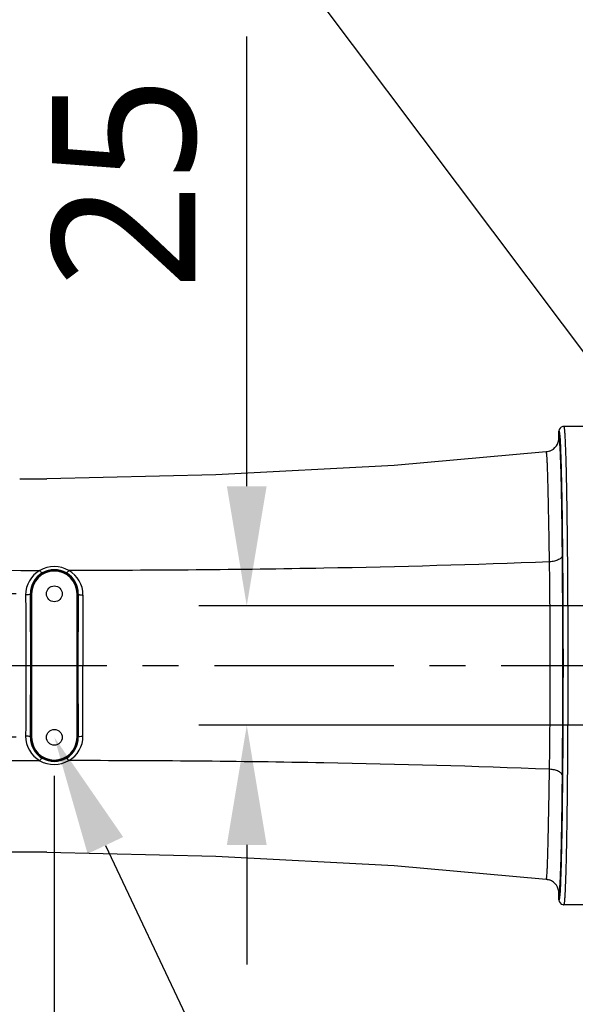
# Model space of a CAD drawing. Header units: millimetres. Extents: x 7426 to 8300, y 123 to 421.
# Tile 39 of 197: x 8003.72 to 8009.53, y 193.88 to 204.18. Entities that reach past the tile are written whole.
import ezdxf
from ezdxf import colors
from ezdxf.entities.mleader import LeaderData, LeaderLine
from ezdxf.math import Vec2, Vec3

# ---------------------------------------------------------------- set-up
doc = ezdxf.new("R2010")
doc.units = ezdxf.units.MM
doc.linetypes.add('CENTER', pattern=[0.6, 0.375, -0.075, 0.075, -0.075])
for name, color, linetype in [('中心线', 7, 'CENTER'), ('外形图', 7, 'Continuous'), ('多重引线', 7, 'Continuous'), ('尺寸标注', 7, 'Continuous')]:
    doc.layers.add(name, color=color, linetype=linetype)
doc.styles.add('微软雅黑', font='msyh.ttc')
doc.dimstyles.new('尺寸标注_1_20比例', dxfattribs={"dimtxt": 1.5, "dimasz": 1.25, "dimexe": 0.5, "dimexo": 0.4, "dimgap": 0.5, "dimtad": 1, "dimdec": 1, "dimlfac": 20, "dimdsep": 46, "dimtxsty": '微软雅黑', "dimcen": 0.09, "dimadec": 0, "dimazin": 0, "dimtp": 0.01, "dimtm": 0.01, "dimtfac": 1, "dimtdec": 1, "dimtofl": 0, "dimtmove": 0, "dimatfit": 3, "dimfxl": 1, "dimtolj": 1, "dimarcsym": 0})

# ---------------------------------------------------------------- blocks, each defined once
blk = doc.blocks.new('*D1262')
at = {"layer": 'Defpoints', "color": 0}
for p in [(8014.482, 209.064), (8014.482, 205.086), (8011.607, 198.049)]:
    blk.add_point(p, dxfattribs=at)
at = {"layer": '尺寸标注', "color": 0, "lineweight": -2}
for p, q in [((8011.607, 198.449), (8011.607, 209.564)), ((8014.482, 205.486), (8014.482, 209.564)), ((8010.357, 209.064), (8009.107, 209.064)), ((8015.732, 209.064), (8021.638, 209.064))]:
    blk.add_line(p, q, dxfattribs=at)
at = {"layer": '尺寸标注', "color": 0}
for points in [[(8010.357, 208.855), (8010.357, 209.272), (8011.607, 209.064)], [(8015.732, 209.272), (8015.732, 208.855), (8014.482, 209.064)]]:
    blk.add_solid(points, dxfattribs=at)
at = {"layer": '尺寸标注', "color": 0, "insert": (8019.31, 210.327), "char_height": 1.5, "attachment_point": 5, "style": '微软雅黑'}
blk.add_mtext('\\A1;57.5', dxfattribs=at)
blk = doc.blocks.new('*D1266')
at = {"layer": 'Defpoints', "color": 0}
for p in [(8004.082, 198.174), (8001.763, 196.674), (8004.082, 196.674)]:
    blk.add_point(p, dxfattribs=at)
at = {"layer": '尺寸标注', "color": 0, "lineweight": -2}
for p, q in [((8001.763, 199.424), (8001.763, 203.776)), ((8003.682, 198.174), (8001.263, 198.174)), ((8003.682, 196.674), (8001.263, 196.674)), ((8001.763, 195.424), (8001.763, 194.174))]:
    blk.add_line(p, q, dxfattribs=at)
at = {"layer": '尺寸标注', "color": 0}
for points in [[(8001.555, 199.424), (8001.971, 199.424), (8001.763, 198.174)], [(8001.971, 195.424), (8001.555, 195.424), (8001.763, 196.674)]]:
    blk.add_solid(points, dxfattribs=at)
at = {"layer": '尺寸标注', "color": 0, "insert": (8000.488, 202.225), "char_height": 1.5, "attachment_point": 5, "rotation": 90, "style": '微软雅黑'}
blk.add_mtext('\\A1;30', dxfattribs=at)
blk = doc.blocks.new('*D1267')
at = {"layer": 'Defpoints', "color": 0}
for p in [(8004.082, 196.672), (7979.832, 195.649), (7979.832, 182.682)]:
    blk.add_point(p, dxfattribs=at)
at = {"layer": '尺寸标注', "color": 0, "lineweight": -2}
for p, q in [((8004.082, 196.272), (8004.082, 182.182)), ((7979.832, 195.249), (7979.832, 182.182)), ((8002.832, 182.682), (7981.082, 182.682))]:
    blk.add_line(p, q, dxfattribs=at)
at = {"layer": '尺寸标注', "color": 0}
for points in [[(7981.082, 182.89), (7981.082, 182.474), (7979.832, 182.682)], [(8002.832, 182.474), (8002.832, 182.89), (8004.082, 182.682)]]:
    blk.add_solid(points, dxfattribs=at)
at = {"layer": '尺寸标注', "color": 0, "insert": (7991.957, 183.958), "char_height": 1.5, "attachment_point": 5, "style": '微软雅黑'}
blk.add_mtext('\\A1;485', dxfattribs=at)
blk = doc.blocks.new('*D1294')
at = {"layer": 'Defpoints', "color": 0}
for p in [(8011.607, 198.049), (8006.094, 196.799), (8011.607, 196.799)]:
    blk.add_point(p, dxfattribs=at)
at = {"layer": '尺寸标注', "color": 0, "lineweight": -2}
for p, q in [((8006.094, 199.299), (8006.094, 204.001)), ((8011.207, 198.049), (8005.594, 198.049)), ((8011.207, 196.799), (8005.594, 196.799)), ((8006.094, 195.549), (8006.094, 194.299))]:
    blk.add_line(p, q, dxfattribs=at)
at = {"layer": '尺寸标注', "color": 0}
for points in [[(8005.886, 199.299), (8006.302, 199.299), (8006.094, 198.049)], [(8006.302, 195.549), (8005.886, 195.549), (8006.094, 196.799)]]:
    blk.add_solid(points, dxfattribs=at)
at = {"layer": '尺寸标注', "color": 0, "insert": (8004.818, 202.467), "char_height": 1.5, "attachment_point": 5, "rotation": 90, "style": '微软雅黑'}
blk.add_mtext('\\A1;25', dxfattribs=at)

msp = doc.modelspace()

# ---------------------------------------------------------------- linework, layer by layer
at = {"layer": '中心线', "linetype": 'CENTER', "ltscale": 5}
msp.add_line((7978.7552, 197.4238), (8028.3522, 197.4238), dxfattribs=at)
at = {"layer": '外形图', "color": 7, "linetype": 'Continuous'}
for p, q in [((8009.4073, 199.9237), (8009.4038, 199.9236)), ((8009.4041, 199.9236), (8009.4073, 199.9237)), ((8009.9323, 199.9237), (8009.4073, 199.9237)), ((8009.3573, 199.8061), (8009.3573, 199.8737)), ((8009.224, 199.6571), (8007.6337, 199.5152)), ((8009.2351, 199.6588), (8009.224, 199.6571)), ((8009.224, 199.6571), (8009.224, 199.6571)), ((8009.2591, 199.6654), (8009.2585, 199.6651)), ((8007.6337, 199.5152), (8005.772, 199.4168)), ((8005.772, 199.4168), (8004.0055, 199.3762)), ((8003.7203, 199.3741), (8004.0055, 199.3762)), ((8003.8446, 198.1738), (8003.8328, 198.1738)), ((8003.838, 196.6738), (8003.838, 198.1738)), ((8003.8446, 198.1738), (8003.8446, 196.6738)), ((8004.3199, 196.6738), (8004.3199, 198.1738)), ((8004.3318, 198.1738), (8004.3199, 198.1738)), ((8004.3266, 198.1738), (8004.3266, 196.6738)), ((8003.8328, 196.6738), (8003.8446, 196.6738)), ((8004.3199, 196.6738), (8004.3318, 196.6738)), ((8004.0055, 195.4713), (8003.7203, 195.4734)), ((8004.0055, 195.4713), (8005.772, 195.4308)), ((8005.772, 195.4308), (8007.6337, 195.3323)), ((8007.6337, 195.3323), (8009.224, 195.1904)), ((8009.224, 195.1904), (8009.224, 195.1904)), ((8009.224, 195.1904), (8009.2338, 195.189)), ((8009.2338, 195.189), (8009.2585, 195.1824)), ((8009.2342, 195.1889), (8009.2351, 195.1888)), ((8009.2351, 195.1888), (8009.259, 195.1822)), ((8009.2585, 195.1824), (8009.259, 195.1822)), ((8009.3573, 194.9738), (8009.3573, 195.0414)), ((8009.4073, 194.9238), (8009.4037, 194.924)), ((8009.4041, 194.9239), (8009.4073, 194.9238)), ((8009.9323, 194.9238), (8009.4073, 194.9238))]:
    msp.add_line(p, q, dxfattribs=at)
msp.add_lwpolyline([(8009.2591, 199.6654), (8009.2338, 199.6585), (8009.224, 199.6571)], dxfattribs=at)
for centre in [(8004.0823, 198.1738), (8004.0823, 196.6738)]:
    msp.add_circle(centre, 0.0825, dxfattribs=at)
for centre, radius, start, end in [((8009.4073, 199.8737), 0.05, 101.31708, 179.96871), ((8009.4075, 199.8722), 0.0515, 94.10872, 101.23437), ((8009.2074, 199.806), 0.1499, 290.20343, 0.03516), ((8009.2241, 199.6564), 0.000756, 83.08813, 97.51026), ((7874.8188, 197.4268), 134.58, 359.998691, 0.489515), ((8004.2518, 330.8895), 132.4717, 268.489531, 269.861248), ((8004.0815, 198.1498), 0.3078, 60.52863, 119.29039), ((7941.1959, 197.4799), 68.0708, 359.952715, 0.865569), ((8004.0757, 198.1631), 0.2934, 119.55913, 180.36809), ((8004.0829, 198.1759), 0.2501, 120.33738, 180.48024), ((8004.0823, 198.1738), 0.2443, 0, 180), ((8004.0823, 198.1738), 0.2376, 0, 180), ((8004.0824, 198.1767), 0.249, 59.59972, 120.3377), ((8004.0819, 198.176), 0.25, 359.49864, 59.58964), ((8004.0875, 198.162), 0.2943, 359.75978, 60.36006), ((7881.7384, 197.344), 122.0973, 0.037429, 0.389379), ((8120.7794, 197.3565), 116.4504, 179.597869, 179.966886), ((8131.8717, 197.3276), 127.4927, 179.62557, 179.956801), ((7881.7789, 197.5034), 122.0567, 359.610562, 359.96263), ((8121.2938, 197.493), 116.9649, 180.033926, 180.40132), ((7940.3291, 197.3755), 68.9377, 359.13874, 0.040114), ((7882.701, 197.3871), 126.6977, 359.495217, 0.016577), ((8004.0757, 196.6845), 0.2934, 179.63194, 240.44079), ((8004.0829, 196.6717), 0.2501, 179.51976, 239.66262), ((8004.0823, 196.6738), 0.2443, 180, 0), ((8004.0823, 196.6738), 0.2376, 180, 0), ((8004.0819, 196.6716), 0.25, 300.41036, 0.50136), ((8004.0875, 196.6855), 0.2943, 299.63988, 0.24026), ((8004.2519, 63.9611), 132.4686, 90.138817, 91.510925), ((8004.0815, 196.6977), 0.3078, 240.70955, 299.47146), ((8004.0824, 196.6708), 0.249, 239.66228, 300.4003), ((8009.2241, 195.1912), 0.000758, 262.57307, 278.25295), ((8009.2074, 195.0415), 0.1499, 359.96476, 69.85287), ((8009.4073, 194.9738), 0.05, 180.03115, 258.68779), ((8009.4075, 194.9754), 0.0515, 258.77419, 265.8201)]:
    msp.add_arc(centre, radius, start, end, dxfattribs=at)
for points, knots in [([(8009.4073, 199.9237), (8009.4081, 199.9237), (8009.4097, 199.9204), (8009.4109, 199.9151), (8009.4126, 199.905), (8009.4135, 199.8974), (8009.414, 199.8929)], [0, 0, 0, 0, 0.0800872, 0.2688175, 0.5750458, 1, 1, 1, 1]), ([(8009.3573, 199.8737), (8009.3578, 199.8737), (8009.3589, 199.8723), (8009.3605, 199.8674), (8009.3626, 199.8562), (8009.3647, 199.8377), (8009.366, 199.8227), (8009.3667, 199.814)], [0, 0, 0, 0, 0.0251371, 0.0751979, 0.2625452, 0.5704333, 1, 1, 1, 1]), ([(8009.3938, 198.5766), (8009.393, 198.6675), (8009.3912, 198.8404), (8009.3877, 199.0848), (8009.3843, 199.2696), (8009.3811, 199.4005), (8009.3788, 199.4846), (8009.3763, 199.559), (8009.3738, 199.6236), (8009.3712, 199.6785), (8009.3687, 199.7235), (8009.366, 199.7586), (8009.3636, 199.7834), (8009.3609, 199.7983), (8009.3594, 199.8045), (8009.3578, 199.8063), (8009.3573, 199.8061)], [0, 0, 0, 0, 0.2213993, 0.4213001, 0.5954828, 0.671735, 0.7401541, 0.8005321, 0.8530213, 0.8976956, 0.9343568, 0.9629231, 0.9833373, 0.9955465, 0.9986253, 1, 1, 1, 1]), ([(8009.3667, 199.814), (8009.3699, 199.7726), (8009.3748, 199.6683), (8009.3809, 199.4814), (8009.3863, 199.236), (8009.3932, 198.8135), (8009.3986, 198.2031), (8009.4001, 197.6926), (8009.4001, 197.4221)], [0, 0, 0, 0, 0.0520448, 0.1309544, 0.2345227, 0.3598103, 0.6608071, 1, 1, 1, 1]), ([(8009.414, 199.8929), (8009.4156, 199.8782), (8009.4183, 199.8425), (8009.4236, 199.7464), (8009.4292, 199.5821), (8009.4352, 199.3358), (8009.4403, 199.0298), (8009.4446, 198.6739), (8009.4489, 198.1324), (8009.45, 197.7107), (8009.45, 197.4222)], [0, 0, 0, 0, 0.0179429, 0.043522, 0.1167793, 0.217522, 0.3426223, 0.4881864, 0.649685, 1, 1, 1, 1]), ([(8009.259, 198.5082), (8009.2576, 198.5927), (8009.2549, 198.7534), (8009.2507, 198.9806), (8009.2471, 199.1526), (8009.2443, 199.2744), (8009.2424, 199.3529), (8009.2406, 199.4224), (8009.2386, 199.4829), (8009.2366, 199.5344), (8009.2345, 199.5768), (8009.2323, 199.6101), (8009.2302, 199.6321), (8009.2284, 199.6449), (8009.2271, 199.6513), (8009.226, 199.655), (8009.2248, 199.657), (8009.2242, 199.6571)], [0, 0, 0, 0, 0.220196, 0.4191763, 0.5927481, 0.6687526, 0.736973, 0.79738, 0.8500154, 0.894844, 0.9317943, 0.9608046, 0.9818299, 0.9893372, 0.9948298, 0.9983246, 1, 1, 1, 1]), ([(8009.3938, 198.5766), (8009.3935, 198.5677), (8009.3863, 198.5536), (8009.3705, 198.54), (8009.3469, 198.5259), (8009.3092, 198.5136), (8009.2765, 198.5092), (8009.259, 198.5082)], [0, 0, 0, 0, 0.1655746, 0.2689889, 0.3889181, 0.6736854, 1, 1, 1, 1]), ([(8009.259, 198.5082), (8008.4728, 198.4767), (8006.7976, 198.4317), (8005.1219, 198.4173), (8004.233, 198.4178)], [0, 0, 0, 0, 0.4695196, 1, 1, 1, 1]), ([(8003.9566, 198.3917), (8003.9553, 198.3912), (8003.9511, 198.3934), (8003.9458, 198.3985), (8003.9384, 198.4073), (8003.9336, 198.4143), (8003.9309, 198.4183)], [0, 0, 0, 0, 0.1076873, 0.3173846, 0.6239446, 1, 1, 1, 1]), ([(8004.2084, 198.3915), (8004.2096, 198.3911), (8004.2135, 198.3934), (8004.2186, 198.3984), (8004.2257, 198.4071), (8004.2304, 198.4139), (8004.233, 198.4178)], [0, 0, 0, 0, 0.1042092, 0.3131312, 0.6208674, 1, 1, 1, 1]), ([(8003.8328, 198.1738), (8003.8326, 198.1717), (8003.8269, 198.1674), (8003.8163, 198.1644), (8003.8005, 198.1618), (8003.7887, 198.1612), (8003.7823, 198.1612)], [0, 0, 0, 0, 0.1186255, 0.3380374, 0.6451348, 1, 1, 1, 1]), ([(8003.7823, 198.1612), (8003.7826, 198.1006), (8003.7839, 197.9478), (8003.7848, 197.702), (8003.7854, 197.5168), (8003.7853, 197.4238)], [0, 0, 0, 0, 0.2465861, 0.6214965, 1, 1, 1, 1]), ([(8004.3318, 198.1738), (8004.332, 198.1716), (8004.3376, 198.1673), (8004.354, 198.1624), (8004.37, 198.1609), (8004.3817, 198.1608)], [0, 0, 0, 0, 0.1205896, 0.3399485, 1, 1, 1, 1]), ([(8003.7853, 197.4238), (8003.7854, 197.3617), (8003.7849, 197.207), (8003.7843, 196.9612), (8003.7829, 196.7775), (8003.7823, 196.6863)], [0, 0, 0, 0, 0.2526399, 0.6290155, 1, 1, 1, 1]), ([(8004.3817, 196.6867), (8004.3812, 196.7472), (8004.3799, 196.9929), (8004.3794, 197.2386), (8004.379, 197.4238)], [0, 0, 0, 0, 0.2463398, 1, 1, 1, 1]), ([(8009.4001, 197.4221), (8009.4, 197.152), (8009.3986, 196.6421), (8009.3931, 196.0325), (8009.3863, 195.6107), (8009.3809, 195.3657), (8009.3748, 195.1791), (8009.3699, 195.0749), (8009.3667, 195.0335)], [0, 0, 0, 0, 0.339256, 0.6402293, 0.7654951, 0.8690455, 0.9479477, 1, 1, 1, 1]), ([(8009.45, 197.4222), (8009.45, 197.1339), (8009.4488, 196.7127), (8009.4446, 196.1718), (8009.4403, 195.8163), (8009.4352, 195.5108), (8009.4292, 195.2649), (8009.4236, 195.1008), (8009.4183, 195.0049), (8009.4156, 194.9692), (8009.414, 194.9545)], [0, 0, 0, 0, 0.3504178, 0.5119233, 0.6574752, 0.782552, 0.8832668, 0.956498, 0.9820662, 1, 1, 1, 1]), ([(8003.8328, 196.6738), (8003.8326, 196.6759), (8003.8269, 196.6801), (8003.8163, 196.6832), (8003.8005, 196.6858), (8003.7887, 196.6863), (8003.7823, 196.6863)], [0, 0, 0, 0, 0.1186255, 0.3380374, 0.6451348, 1, 1, 1, 1]), ([(8004.3318, 196.6738), (8004.332, 196.6759), (8004.3376, 196.6803), (8004.354, 196.6851), (8004.37, 196.6866), (8004.3817, 196.6867)], [0, 0, 0, 0, 0.1205895, 0.3399484, 1, 1, 1, 1]), ([(8003.9309, 196.4293), (8003.9336, 196.4332), (8003.9384, 196.4402), (8003.9458, 196.449), (8003.9511, 196.4542), (8003.9553, 196.4564), (8003.9566, 196.4559)], [0, 0, 0, 0, 0.3759912, 0.6825274, 0.8922564, 1, 1, 1, 1]), ([(8004.2084, 196.456), (8004.2096, 196.4565), (8004.2135, 196.4542), (8004.2186, 196.4491), (8004.2257, 196.4405), (8004.2304, 196.4336), (8004.233, 196.4297)], [0, 0, 0, 0, 0.1042064, 0.3131313, 0.6208688, 1, 1, 1, 1]), ([(8009.259, 196.3393), (8008.4728, 196.3708), (8006.7976, 196.4158), (8005.1219, 196.4302), (8004.233, 196.4297)], [0, 0, 0, 0, 0.4695195, 1, 1, 1, 1]), ([(8009.2242, 195.1904), (8009.2249, 195.1905), (8009.2261, 195.1926), (8009.2271, 195.1963), (8009.2284, 195.2027), (8009.2302, 195.2155), (8009.2323, 195.2376), (8009.2345, 195.2709), (8009.2366, 195.3134), (8009.2386, 195.3649), (8009.2406, 195.4254), (8009.2424, 195.4949), (8009.2443, 195.5733), (8009.2471, 195.6952), (8009.2507, 195.8671), (8009.2549, 196.0942), (8009.2576, 196.2549), (8009.259, 196.3393)], [0, 0, 0, 0, 0.0016947, 0.0052131, 0.0107284, 0.0182567, 0.0393189, 0.0683591, 0.1053314, 0.1501772, 0.2028306, 0.2632526, 0.3314697, 0.4074559, 0.5809944, 0.7798994, 1, 1, 1, 1]), ([(8009.3938, 196.2709), (8009.3935, 196.2798), (8009.3863, 196.2939), (8009.3705, 196.3075), (8009.3469, 196.3216), (8009.3092, 196.334), (8009.2765, 196.3383), (8009.259, 196.3393)], [0, 0, 0, 0, 0.1655742, 0.2689884, 0.3889177, 0.6736854, 1, 1, 1, 1]), ([(8009.3573, 195.0414), (8009.3578, 195.0413), (8009.3594, 195.043), (8009.3609, 195.0493), (8009.3636, 195.0641), (8009.366, 195.0889), (8009.3687, 195.1241), (8009.3712, 195.169), (8009.3738, 195.2239), (8009.3763, 195.2885), (8009.3788, 195.3629), (8009.3811, 195.447), (8009.3843, 195.5779), (8009.3877, 195.7627), (8009.3912, 196.0071), (8009.393, 196.18), (8009.3938, 196.2709)], [0, 0, 0, 0, 0.001374, 0.0044528, 0.0166622, 0.0370767, 0.0656434, 0.1023049, 0.1469819, 0.1994645, 0.2598377, 0.3282653, 0.4045181, 0.5787002, 0.7786012, 1, 1, 1, 1]), ([(8003.7203, 195.4734), (8003.1067, 195.4765), (8001.8795, 195.4659), (8000.0574, 195.3962), (7998.2911, 195.2677), (7997.1412, 195.1343), (7996.5861, 195.0531)], [0, 0, 0, 0, 0.2573539, 0.5147042, 0.7646642, 1, 1, 1, 1]), ([(8009.3667, 195.0335), (8009.366, 195.0248), (8009.3647, 195.0098), (8009.3626, 194.9913), (8009.3605, 194.9801), (8009.3589, 194.9753), (8009.3578, 194.9738), (8009.3573, 194.9738)], [0, 0, 0, 0, 0.4295654, 0.7374559, 0.924804, 0.9748642, 1, 1, 1, 1]), ([(8009.414, 194.9545), (8009.4135, 194.9501), (8009.4126, 194.9425), (8009.4109, 194.9325), (8009.4097, 194.9272), (8009.4081, 194.9238), (8009.4073, 194.9238)], [0, 0, 0, 0, 0.4249397, 0.7311623, 0.9198964, 1, 1, 1, 1])]:
    msp.add_open_spline(points, degree=3, knots=knots, dxfattribs=at)

# ---------------------------------------------------------------- dimensions: what is measured, and where the dimension line sits
at = {"layer": '尺寸标注'}
for base, p1, p2, picture, middle in [((8014.4823, 209.0638), (8011.6073, 198.0488), (8014.4823, 205.0856), '*D1262', (8019.3101, 210.3269)), ((7979.8323, 182.682), (8004.0819, 196.6716), (7979.8323, 195.6488), '*D1267', (7991.9571, 183.9577))]:
    dim = msp.add_linear_dim(base=base, p1=p1, p2=p2, dimstyle='尺寸标注_1_20比例', dxfattribs=at)
    dim.commit()
    dim.dimension.update_dxf_attribs({"geometry": picture, "text_midpoint": middle})
for base, p1, p2, picture, middle in [((8006.0941, 196.7988), (8011.6073, 198.0488), (8011.6073, 196.7988), '*D1294', (8006.0941, 202.4671)), ((8001.7631, 196.6738), (8004.0823, 198.1738), (8004.0823, 196.6738), '*D1266', (8001.7631, 202.2249))]:
    dim = msp.add_linear_dim(base=base, p1=p1, p2=p2, angle=90, dimstyle='尺寸标注_1_20比例', dxfattribs=at)
    dim.commit()
    dim.dimension.update_dxf_attribs({"geometry": picture, "text_midpoint": middle, "dimtype": 160})

# ---------------------------------------------------------------- leaders
at = {"layer": '多重引线'}
ml = msp.add_multileader_mtext('Standard', dxfattribs=at)
ml.set_content('2×M4深度8', style='微软雅黑')
ml.set_leader_properties()
ml.build(insert=Vec2(0, 0))
ml.multileader.update_dxf_attribs({"text_left_attachment_type": 5, "text_right_attachment_type": 5, "dogleg_length": 1, "arrow_head_size": 1.25})
ctx = ml.context
ctx.base_point, ctx.char_height, ctx.arrow_head_size, ctx.landing_gap_size, ctx.plane_origin = Vec3(7993.7225, 205.0125), 1.5, 1.25, 0.5, Vec3(8011.6073, 198.0488)
ctx.left_attachment, ctx.right_attachment, ctx.text_align_type = 5, 5, 2
notes = []
notes.append((ctx, [(0, (1, 1, 0), (8006.3765, 205.0125), (-1, 0), 1, [(0, [(8011.6073, 198.0488)], 0, [])])]))
ctx.mtext.insert, ctx.mtext.alignment, ctx.mtext.flow_direction = Vec3(8004.8765, 206.9531), 3, 5
ml = msp.add_multileader_mtext('Standard', dxfattribs=at)
ml.set_content('2×M4深度8', style='微软雅黑')
ml.set_leader_properties()
ml.build(insert=Vec2(0, 0))
ml.multileader.update_dxf_attribs({"text_left_attachment_type": 5, "text_right_attachment_type": 5, "dogleg_length": 1, "arrow_head_size": 1.25})
ctx = ml.context
ctx.base_point, ctx.char_height, ctx.arrow_head_size, ctx.landing_gap_size, ctx.plane_origin = Vec3(8009.7239, 186.8504), 1.5, 1.25, 0.5, Vec3(8004.0823, 196.6738)
ctx.left_attachment, ctx.right_attachment = 5, 5
notes.append((ctx, [(0, (1, 1, 0), (8008.7239, 186.8504), (1, 0), 1, [(0, [(8004.0823, 196.6738)], 0, [])])]))
ctx.mtext.insert, ctx.mtext.flow_direction = Vec3(8010.2239, 188.791), 5
for ctx, leaders in notes:
    for number, flags, end, landing, length, lines in leaders:
        leader = LeaderData()
        leader.index, (leader.has_last_leader_line, leader.has_dogleg_vector, leader.attachment_direction) = number, flags
        leader.last_leader_point, leader.dogleg_vector, leader.dogleg_length = Vec3(end), Vec3(landing), length
        for number, points, colour, breaks in lines:
            line = LeaderLine()
            line.index, line.vertices, line.color, line.breaks = number, Vec3.list(points), colors.encode_raw_color(colour), breaks
            leader.lines.append(line)
        ctx.leaders.append(leader)

doc.saveas('drawing.dxf')
